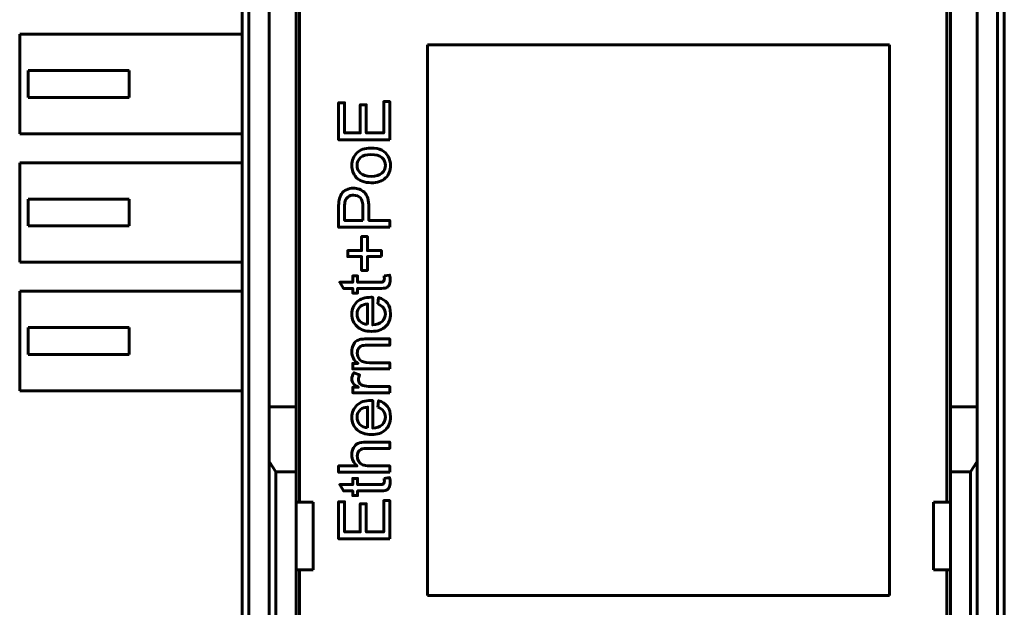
# Model space of a CAD drawing. Header units: millimetres. Extents: x -14 to 16, y -52 to 56.
# Tile 4 of 8: x -14 to 16, y -13 to 4. Entities that reach past the tile are written whole.
import ezdxf

# ---------------------------------------------------------------- set-up
doc = ezdxf.new("R2010")
doc.units = ezdxf.units.MM
doc.linetypes.add('K5LT32780', pattern=[0])

msp = doc.modelspace()

# ---------------------------------------------------------------- linework, layer by layer
at = {"color": 150, "linetype": 'K5LT32780', "lineweight": 60, "true_color": 0x0080ff}
for p, q in [((-7.09, 28.334), (-7.09, -24.227)), ((-6.89, -24.227), (-6.89, 28.334)), ((15.31, 28.334), (15.31, -24.227)), ((15.51, 28.334), (15.51, -24.227)), ((-5.39, -10.347), (-5.39, 14.453)), ((13.81, -10.347), (13.81, 14.453)), ((-6.29, -7.522), (-6.29, 11.629)), ((-5.49, 11.629), (-5.49, -7.522)), ((13.91, 11.629), (13.91, -7.522)), ((14.71, -7.522), (14.71, 11.629)), ((-7.09, 3.528), (-13.69, 3.528)), ((-13.69, 3.528), (-13.69, 0.578)), ((-1.597, 3.216), (12.103, 3.216)), ((-1.597, -13.114), (-1.597, 3.216)), ((12.103, 3.216), (12.103, -13.114)), ((-10.44, 2.453), (-13.44, 2.453)), ((-13.44, 1.653), (-13.44, 2.453)), ((-10.44, 1.653), (-10.44, 2.453)), ((-13.44, 1.653), (-10.44, 1.653)), ((-13.69, 0.578), (-7.09, 0.578)), ((-7.09, -0.282), (-13.69, -0.282)), ((-13.69, -3.232), (-13.69, -0.282)), ((-13.44, -2.157), (-13.44, -1.357)), ((-10.44, -1.357), (-13.44, -1.357)), ((-10.44, -2.157), (-10.44, -1.357)), ((-13.44, -2.157), (-10.44, -2.157)), ((-13.69, -3.232), (-7.09, -3.232)), ((-13.69, -7.042), (-13.69, -4.092)), ((-7.09, -4.092), (-13.69, -4.092)), ((-10.44, -5.167), (-13.44, -5.167)), ((-13.44, -5.967), (-13.44, -5.167)), ((-10.44, -5.967), (-10.44, -5.167)), ((-13.44, -5.967), (-10.44, -5.967)), ((-13.69, -7.042), (-7.09, -7.042)), ((-5.49, -7.522), (-6.29, -7.522)), ((-6.29, -9.139), (-6.29, -7.522)), ((-5.49, -7.522), (-5.49, -9.447)), ((14.71, -7.522), (13.91, -7.522)), ((13.91, -7.522), (13.91, -9.447)), ((14.71, -9.139), (14.71, -7.522)), ((-6.09, -9.447), (-6.29, -9.139)), ((-6.29, -9.139), (-6.29, -29.411)), ((14.51, -9.447), (14.71, -9.139)), ((14.71, -29.411), (14.71, -9.139)), ((-5.49, -9.447), (-6.09, -9.447)), ((-6.09, -29.667), (-6.09, -9.447)), ((-5.49, -10.347), (-5.49, -9.447)), ((13.91, -9.447), (13.91, -10.347)), ((13.91, -9.447), (14.51, -9.447)), ((14.51, -29.667), (14.51, -9.447)), ((-4.99, -10.347), (-5.49, -10.347)), ((-5.49, -12.347), (-5.49, -10.347)), ((-4.99, -12.347), (-4.99, -10.347)), ((13.41, -10.347), (13.41, -12.347)), ((13.41, -10.347), (13.91, -10.347)), ((13.91, -10.347), (13.91, -12.347)), ((-5.49, -29.667), (-5.49, -12.347)), ((-5.49, -12.347), (-4.99, -12.347)), ((-5.39, -12.347), (-5.39, -34.747)), ((13.91, -12.347), (13.41, -12.347)), ((13.81, -34.747), (13.81, -12.347)), ((13.91, -12.347), (13.91, -29.667)), ((12.103, -13.114), (-1.597, -13.114))]:
    msp.add_line(p, q, dxfattribs=at)
for points, knots in [([(-2.717, 0.399), (-2.717, 0.399), (-4.232, 0.399), (-4.232, 0.399), (-4.232, 1.494), (-4.232, 1.494), (-4.055, 1.494), (-4.055, 1.494), (-4.055, 0.6), (-4.055, 0.6), (-3.589, 0.6), (-3.589, 0.6), (-3.589, 1.436), (-3.589, 1.436), (-3.411, 1.436), (-3.411, 1.436), (-3.411, 0.6), (-3.411, 0.6), (-2.894, 0.6), (-2.894, 0.6), (-2.894, 1.53), (-2.894, 1.53), (-2.717, 1.53), (-2.717, 1.53), (-2.717, 0.399), (-2.717, 0.399)], [0, 0, 0, 0, 0.083333, 0.083333, 0.166667, 0.166667, 0.25, 0.25, 0.333333, 0.333333, 0.416667, 0.416667, 0.5, 0.5, 0.583333, 0.583333, 0.666667, 0.666667, 0.75, 0.75, 0.833333, 0.833333, 0.916667, 0.916667, 1, 1, 1, 1]), ([(-3.266, -0.875), (-3.469, -0.875), (-3.619, -0.819), (-3.717, -0.706), (-3.798, -0.611), (-3.839, -0.496), (-3.839, -0.36), (-3.839, -0.21), (-3.789, -0.086), (-3.69, 0.01), (-3.592, 0.105), (-3.455, 0.153), (-3.282, 0.153), (-3.14, 0.153), (-3.03, 0.132), (-2.949, 0.09), (-2.868, 0.048), (-2.805, -0.014), (-2.76, -0.095), (-2.716, -0.176), (-2.693, -0.265), (-2.693, -0.36), (-2.693, -0.514), (-2.742, -0.638), (-2.841, -0.733), (-2.939, -0.828), (-3.081, -0.875), (-3.266, -0.875)], [0, 0, 0, 0, 0.111111, 0.111111, 0.111111, 0.222222, 0.222222, 0.222222, 0.333333, 0.333333, 0.333333, 0.444444, 0.444444, 0.444444, 0.555556, 0.555556, 0.555556, 0.666667, 0.666667, 0.666667, 0.777778, 0.777778, 0.777778, 0.888889, 0.888889, 0.888889, 1, 1, 1, 1]), ([(-3.266, -0.685), (-3.125, -0.685), (-3.02, -0.654), (-2.951, -0.593), (-2.881, -0.531), (-2.846, -0.454), (-2.846, -0.36), (-2.846, -0.268), (-2.881, -0.191), (-2.951, -0.129), (-3.021, -0.068), (-3.128, -0.037), (-3.272, -0.037), (-3.407, -0.037), (-3.51, -0.068), (-3.579, -0.13), (-3.649, -0.192), (-3.684, -0.269), (-3.684, -0.36), (-3.684, -0.454), (-3.65, -0.531), (-3.58, -0.593), (-3.511, -0.654), (-3.406, -0.685), (-3.266, -0.685)], [0, 0, 0, 0, 0.125, 0.125, 0.125, 0.25, 0.25, 0.25, 0.375, 0.375, 0.375, 0.5, 0.5, 0.5, 0.625, 0.625, 0.625, 0.75, 0.75, 0.75, 0.875, 0.875, 0.875, 1, 1, 1, 1]), ([(-2.717, -2.194), (-2.717, -2.194), (-4.232, -2.194), (-4.232, -2.194), (-4.232, -1.622), (-4.232, -1.622), (-4.232, -1.521), (-4.227, -1.444), (-4.218, -1.391), (-4.205, -1.317), (-4.182, -1.254), (-4.147, -1.204), (-4.112, -1.153), (-4.064, -1.113), (-4.001, -1.082), (-3.939, -1.051), (-3.87, -1.036), (-3.795, -1.036), (-3.666, -1.036), (-3.557, -1.077), (-3.469, -1.159), (-3.379, -1.241), (-3.335, -1.39), (-3.335, -1.604), (-3.335, -1.604), (-3.335, -1.993), (-3.335, -1.993), (-2.717, -1.993), (-2.717, -1.993), (-2.717, -2.194), (-2.717, -2.194)], [0, 0, 0, 0, 0.090909, 0.090909, 0.181818, 0.181818, 0.181818, 0.272727, 0.272727, 0.272727, 0.363636, 0.363636, 0.363636, 0.454545, 0.454545, 0.454545, 0.545455, 0.545455, 0.545455, 0.636364, 0.636364, 0.636364, 0.727273, 0.727273, 0.727273, 0.818182, 0.818182, 0.909091, 0.909091, 1, 1, 1, 1]), ([(-3.513, -1.993), (-3.513, -1.993), (-3.513, -1.601), (-3.513, -1.601), (-3.513, -1.471), (-3.537, -1.38), (-3.585, -1.325), (-3.633, -1.271), (-3.701, -1.244), (-3.789, -1.244), (-3.852, -1.244), (-3.906, -1.259), (-3.951, -1.292), (-3.997, -1.324), (-4.027, -1.366), (-4.041, -1.418), (-4.05, -1.452), (-4.055, -1.515), (-4.055, -1.605), (-4.055, -1.605), (-4.055, -1.993), (-4.055, -1.993), (-3.513, -1.993), (-3.513, -1.993)], [0, 0, 0, 0, 0.125, 0.125, 0.125, 0.25, 0.25, 0.25, 0.375, 0.375, 0.375, 0.5, 0.5, 0.5, 0.625, 0.625, 0.625, 0.75, 0.75, 0.75, 0.875, 0.875, 1, 1, 1, 1]), ([(-2.962, -3.062), (-2.962, -3.062), (-3.377, -3.062), (-3.377, -3.062), (-3.377, -3.475), (-3.377, -3.475), (-3.551, -3.475), (-3.551, -3.475), (-3.551, -3.062), (-3.551, -3.062), (-3.963, -3.062), (-3.963, -3.062), (-3.963, -2.886), (-3.963, -2.886), (-3.551, -2.886), (-3.551, -2.886), (-3.551, -2.473), (-3.551, -2.473), (-3.377, -2.473), (-3.377, -2.473), (-3.377, -2.886), (-3.377, -2.886), (-2.962, -2.886), (-2.962, -2.886), (-2.962, -3.062), (-2.962, -3.062)], [0, 0, 0, 0, 0.083333, 0.083333, 0.166667, 0.166667, 0.25, 0.25, 0.333333, 0.333333, 0.416667, 0.416667, 0.5, 0.5, 0.583333, 0.583333, 0.666667, 0.666667, 0.75, 0.75, 0.833333, 0.833333, 0.916667, 0.916667, 1, 1, 1, 1]), ([(-2.883, -3.637), (-2.883, -3.637), (-2.718, -3.612), (-2.718, -3.612), (-2.707, -3.664), (-2.702, -3.711), (-2.702, -3.752), (-2.702, -3.819), (-2.712, -3.872), (-2.734, -3.909), (-2.755, -3.946), (-2.783, -3.972), (-2.818, -3.987), (-2.853, -4.002), (-2.927, -4.01), (-3.038, -4.01), (-3.038, -4.01), (-3.671, -4.01), (-3.671, -4.01), (-3.671, -4.147), (-3.671, -4.147), (-3.815, -4.147), (-3.815, -4.147), (-3.815, -4.01), (-3.815, -4.01), (-4.087, -4.01), (-4.087, -4.01), (-4.199, -3.824), (-4.199, -3.824), (-3.815, -3.824), (-3.815, -3.824), (-3.815, -3.637), (-3.815, -3.637), (-3.671, -3.637), (-3.671, -3.637), (-3.671, -3.824), (-3.671, -3.824), (-3.028, -3.824), (-3.028, -3.824), (-2.975, -3.824), (-2.94, -3.82), (-2.925, -3.814), (-2.91, -3.807), (-2.898, -3.797), (-2.889, -3.782), (-2.88, -3.767), (-2.875, -3.746), (-2.875, -3.718), (-2.875, -3.698), (-2.878, -3.671), (-2.883, -3.637)], [0, 0, 0, 0, 0.05, 0.05, 0.05, 0.1, 0.1, 0.1, 0.15, 0.15, 0.15, 0.2, 0.2, 0.2, 0.25, 0.25, 0.25, 0.3, 0.3, 0.35, 0.35, 0.4, 0.4, 0.45, 0.45, 0.5, 0.5, 0.55, 0.55, 0.6, 0.6, 0.65, 0.65, 0.7, 0.7, 0.75, 0.75, 0.8, 0.8, 0.8, 0.85, 0.85, 0.85, 0.9, 0.9, 0.9, 0.95, 0.95, 0.95, 1, 1, 1, 1]), ([(-3.072, -4.469), (-3.072, -4.469), (-3.047, -4.277), (-3.047, -4.277), (-2.935, -4.307), (-2.848, -4.363), (-2.786, -4.445), (-2.724, -4.527), (-2.693, -4.631), (-2.693, -4.758), (-2.693, -4.919), (-2.743, -5.046), (-2.842, -5.139), (-2.94, -5.233), (-3.079, -5.28), (-3.257, -5.28), (-3.441, -5.28), (-3.584, -5.233), (-3.686, -5.138), (-3.788, -5.043), (-3.839, -4.92), (-3.839, -4.769), (-3.839, -4.622), (-3.789, -4.503), (-3.689, -4.41), (-3.589, -4.317), (-3.449, -4.27), (-3.268, -4.27), (-3.257, -4.27), (-3.24, -4.271), (-3.218, -4.272), (-3.218, -4.272), (-3.218, -5.09), (-3.218, -5.09), (-3.098, -5.083), (-3.006, -5.049), (-2.942, -4.987), (-2.878, -4.926), (-2.846, -4.85), (-2.846, -4.758), (-2.846, -4.69), (-2.864, -4.632), (-2.9, -4.584), (-2.936, -4.536), (-2.993, -4.498), (-3.072, -4.469)], [0, 0, 0, 0, 0.066667, 0.066667, 0.066667, 0.133333, 0.133333, 0.133333, 0.2, 0.2, 0.2, 0.266667, 0.266667, 0.266667, 0.333333, 0.333333, 0.333333, 0.4, 0.4, 0.4, 0.466667, 0.466667, 0.466667, 0.533333, 0.533333, 0.533333, 0.6, 0.6, 0.6, 0.666667, 0.666667, 0.666667, 0.733333, 0.733333, 0.733333, 0.8, 0.8, 0.8, 0.866667, 0.866667, 0.866667, 0.933333, 0.933333, 0.933333, 1, 1, 1, 1]), ([(-3.371, -5.079), (-3.371, -5.079), (-3.371, -4.467), (-3.371, -4.467), (-3.463, -4.475), (-3.532, -4.499), (-3.579, -4.538), (-3.65, -4.596), (-3.686, -4.673), (-3.686, -4.768), (-3.686, -4.853), (-3.658, -4.925), (-3.6, -4.983), (-3.543, -5.041), (-3.467, -5.073), (-3.371, -5.079)], [0, 0, 0, 0, 0.2, 0.2, 0.2, 0.4, 0.4, 0.4, 0.6, 0.6, 0.6, 0.8, 0.8, 0.8, 1, 1, 1, 1]), ([(-2.717, -6.396), (-2.717, -6.396), (-3.815, -6.396), (-3.815, -6.396), (-3.815, -6.229), (-3.815, -6.229), (-3.659, -6.229), (-3.659, -6.229), (-3.779, -6.148), (-3.839, -6.032), (-3.839, -5.88), (-3.839, -5.814), (-3.827, -5.753), (-3.803, -5.697), (-3.779, -5.642), (-3.748, -5.6), (-3.709, -5.573), (-3.671, -5.545), (-3.625, -5.526), (-3.572, -5.515), (-3.538, -5.508), (-3.477, -5.505), (-3.391, -5.505), (-3.391, -5.505), (-2.717, -5.505), (-2.717, -5.505), (-2.717, -5.691), (-2.717, -5.691), (-3.384, -5.691), (-3.384, -5.691), (-3.46, -5.691), (-3.517, -5.698), (-3.554, -5.713), (-3.592, -5.727), (-3.622, -5.753), (-3.644, -5.79), (-3.666, -5.826), (-3.678, -5.87), (-3.678, -5.919), (-3.678, -5.998), (-3.653, -6.066), (-3.602, -6.124), (-3.552, -6.181), (-3.457, -6.21), (-3.316, -6.21), (-3.316, -6.21), (-2.717, -6.21), (-2.717, -6.21), (-2.717, -6.396), (-2.717, -6.396)], [0, 0, 0, 0, 0.055556, 0.055556, 0.111111, 0.111111, 0.166667, 0.166667, 0.166667, 0.222222, 0.222222, 0.222222, 0.277778, 0.277778, 0.277778, 0.333333, 0.333333, 0.333333, 0.388889, 0.388889, 0.388889, 0.444444, 0.444444, 0.444444, 0.5, 0.5, 0.555556, 0.555556, 0.611111, 0.611111, 0.611111, 0.666667, 0.666667, 0.666667, 0.722222, 0.722222, 0.722222, 0.777778, 0.777778, 0.777778, 0.833333, 0.833333, 0.833333, 0.888889, 0.888889, 0.888889, 0.944444, 0.944444, 1, 1, 1, 1]), ([(-2.717, -7.103), (-2.717, -7.103), (-3.815, -7.103), (-3.815, -7.103), (-3.815, -6.936), (-3.815, -6.936), (-3.647, -6.936), (-3.647, -6.936), (-3.725, -6.893), (-3.777, -6.854), (-3.801, -6.817), (-3.826, -6.781), (-3.839, -6.741), (-3.839, -6.698), (-3.839, -6.635), (-3.819, -6.571), (-3.78, -6.506), (-3.78, -6.506), (-3.608, -6.572), (-3.608, -6.572), (-3.633, -6.618), (-3.646, -6.663), (-3.646, -6.708), (-3.646, -6.748), (-3.634, -6.785), (-3.609, -6.817), (-3.585, -6.849), (-3.551, -6.872), (-3.508, -6.886), (-3.442, -6.906), (-3.369, -6.917), (-3.291, -6.917), (-3.291, -6.917), (-2.717, -6.917), (-2.717, -6.917), (-2.717, -7.103), (-2.717, -7.103)], [0, 0, 0, 0, 0.076923, 0.076923, 0.153846, 0.153846, 0.230769, 0.230769, 0.230769, 0.307692, 0.307692, 0.307692, 0.384615, 0.384615, 0.384615, 0.461538, 0.461538, 0.461538, 0.538462, 0.538462, 0.538462, 0.615385, 0.615385, 0.615385, 0.692308, 0.692308, 0.692308, 0.769231, 0.769231, 0.769231, 0.846154, 0.846154, 0.846154, 0.923077, 0.923077, 1, 1, 1, 1]), ([(-3.072, -7.529), (-3.072, -7.529), (-3.047, -7.336), (-3.047, -7.336), (-2.935, -7.366), (-2.848, -7.422), (-2.786, -7.504), (-2.724, -7.586), (-2.693, -7.69), (-2.693, -7.818), (-2.693, -7.978), (-2.743, -8.105), (-2.842, -8.199), (-2.94, -8.293), (-3.079, -8.339), (-3.257, -8.339), (-3.441, -8.339), (-3.584, -8.292), (-3.686, -8.197), (-3.788, -8.102), (-3.839, -7.979), (-3.839, -7.828), (-3.839, -7.681), (-3.789, -7.562), (-3.689, -7.469), (-3.589, -7.376), (-3.449, -7.33), (-3.268, -7.33), (-3.257, -7.33), (-3.24, -7.33), (-3.218, -7.331), (-3.218, -7.331), (-3.218, -8.149), (-3.218, -8.149), (-3.098, -8.142), (-3.006, -8.108), (-2.942, -8.047), (-2.878, -7.986), (-2.846, -7.909), (-2.846, -7.818), (-2.846, -7.75), (-2.864, -7.691), (-2.9, -7.643), (-2.936, -7.595), (-2.993, -7.557), (-3.072, -7.529)], [0, 0, 0, 0, 0.066667, 0.066667, 0.066667, 0.133333, 0.133333, 0.133333, 0.2, 0.2, 0.2, 0.266667, 0.266667, 0.266667, 0.333333, 0.333333, 0.333333, 0.4, 0.4, 0.4, 0.466667, 0.466667, 0.466667, 0.533333, 0.533333, 0.533333, 0.6, 0.6, 0.6, 0.666667, 0.666667, 0.666667, 0.733333, 0.733333, 0.733333, 0.8, 0.8, 0.8, 0.866667, 0.866667, 0.866667, 0.933333, 0.933333, 0.933333, 1, 1, 1, 1]), ([(-3.371, -8.138), (-3.371, -8.138), (-3.371, -7.527), (-3.371, -7.527), (-3.463, -7.535), (-3.532, -7.558), (-3.579, -7.597), (-3.65, -7.656), (-3.686, -7.733), (-3.686, -7.827), (-3.686, -7.912), (-3.658, -7.984), (-3.6, -8.042), (-3.543, -8.1), (-3.467, -8.132), (-3.371, -8.138)], [0, 0, 0, 0, 0.2, 0.2, 0.2, 0.4, 0.4, 0.4, 0.6, 0.6, 0.6, 0.8, 0.8, 0.8, 1, 1, 1, 1]), ([(-2.717, -9.455), (-2.717, -9.455), (-4.232, -9.455), (-4.232, -9.455), (-4.232, -9.269), (-4.232, -9.269), (-3.687, -9.269), (-3.687, -9.269), (-3.788, -9.183), (-3.839, -9.074), (-3.839, -8.942), (-3.839, -8.861), (-3.823, -8.791), (-3.791, -8.731), (-3.759, -8.671), (-3.714, -8.628), (-3.658, -8.603), (-3.602, -8.577), (-3.519, -8.564), (-3.412, -8.564), (-3.412, -8.564), (-2.717, -8.564), (-2.717, -8.564), (-2.717, -8.75), (-2.717, -8.75), (-3.411, -8.75), (-3.411, -8.75), (-3.504, -8.75), (-3.572, -8.77), (-3.614, -8.81), (-3.657, -8.851), (-3.678, -8.907), (-3.678, -8.98), (-3.678, -9.035), (-3.664, -9.087), (-3.635, -9.135), (-3.606, -9.183), (-3.568, -9.217), (-3.519, -9.238), (-3.47, -9.259), (-3.403, -9.269), (-3.316, -9.269), (-3.316, -9.269), (-2.717, -9.269), (-2.717, -9.269), (-2.717, -9.455), (-2.717, -9.455)], [0, 0, 0, 0, 0.058824, 0.058824, 0.117647, 0.117647, 0.176471, 0.176471, 0.176471, 0.235294, 0.235294, 0.235294, 0.294118, 0.294118, 0.294118, 0.352941, 0.352941, 0.352941, 0.411765, 0.411765, 0.411765, 0.470588, 0.470588, 0.529412, 0.529412, 0.588235, 0.588235, 0.588235, 0.647059, 0.647059, 0.647059, 0.705882, 0.705882, 0.705882, 0.764706, 0.764706, 0.764706, 0.823529, 0.823529, 0.823529, 0.882353, 0.882353, 0.882353, 0.941176, 0.941176, 1, 1, 1, 1]), ([(-2.883, -9.639), (-2.883, -9.639), (-2.718, -9.614), (-2.718, -9.614), (-2.707, -9.666), (-2.702, -9.713), (-2.702, -9.754), (-2.702, -9.821), (-2.712, -9.873), (-2.734, -9.911), (-2.755, -9.948), (-2.783, -9.974), (-2.818, -9.989), (-2.853, -10.004), (-2.927, -10.012), (-3.038, -10.012), (-3.038, -10.012), (-3.671, -10.012), (-3.671, -10.012), (-3.671, -10.149), (-3.671, -10.149), (-3.815, -10.149), (-3.815, -10.149), (-3.815, -10.012), (-3.815, -10.012), (-4.087, -10.012), (-4.087, -10.012), (-4.199, -9.825), (-4.199, -9.825), (-3.815, -9.825), (-3.815, -9.825), (-3.815, -9.639), (-3.815, -9.639), (-3.671, -9.639), (-3.671, -9.639), (-3.671, -9.825), (-3.671, -9.825), (-3.028, -9.825), (-3.028, -9.825), (-2.975, -9.825), (-2.94, -9.822), (-2.925, -9.815), (-2.91, -9.809), (-2.898, -9.799), (-2.889, -9.784), (-2.88, -9.769), (-2.875, -9.748), (-2.875, -9.72), (-2.875, -9.7), (-2.878, -9.673), (-2.883, -9.639)], [0, 0, 0, 0, 0.05, 0.05, 0.05, 0.1, 0.1, 0.1, 0.15, 0.15, 0.15, 0.2, 0.2, 0.2, 0.25, 0.25, 0.25, 0.3, 0.3, 0.35, 0.35, 0.4, 0.4, 0.45, 0.45, 0.5, 0.5, 0.55, 0.55, 0.6, 0.6, 0.65, 0.65, 0.7, 0.7, 0.75, 0.75, 0.8, 0.8, 0.8, 0.85, 0.85, 0.85, 0.9, 0.9, 0.9, 0.95, 0.95, 0.95, 1, 1, 1, 1]), ([(-2.717, -11.428), (-2.717, -11.428), (-4.232, -11.428), (-4.232, -11.428), (-4.232, -10.333), (-4.232, -10.333), (-4.055, -10.333), (-4.055, -10.333), (-4.055, -11.227), (-4.055, -11.227), (-3.589, -11.227), (-3.589, -11.227), (-3.589, -10.39), (-3.589, -10.39), (-3.411, -10.39), (-3.411, -10.39), (-3.411, -11.227), (-3.411, -11.227), (-2.894, -11.227), (-2.894, -11.227), (-2.894, -10.297), (-2.894, -10.297), (-2.717, -10.297), (-2.717, -10.297), (-2.717, -11.428), (-2.717, -11.428)], [0, 0, 0, 0, 0.083333, 0.083333, 0.166667, 0.166667, 0.25, 0.25, 0.333333, 0.333333, 0.416667, 0.416667, 0.5, 0.5, 0.583333, 0.583333, 0.666667, 0.666667, 0.75, 0.75, 0.833333, 0.833333, 0.916667, 0.916667, 1, 1, 1, 1])]:
    msp.add_open_spline(points, degree=3, knots=knots, dxfattribs=at)

doc.saveas('drawing.dxf')
